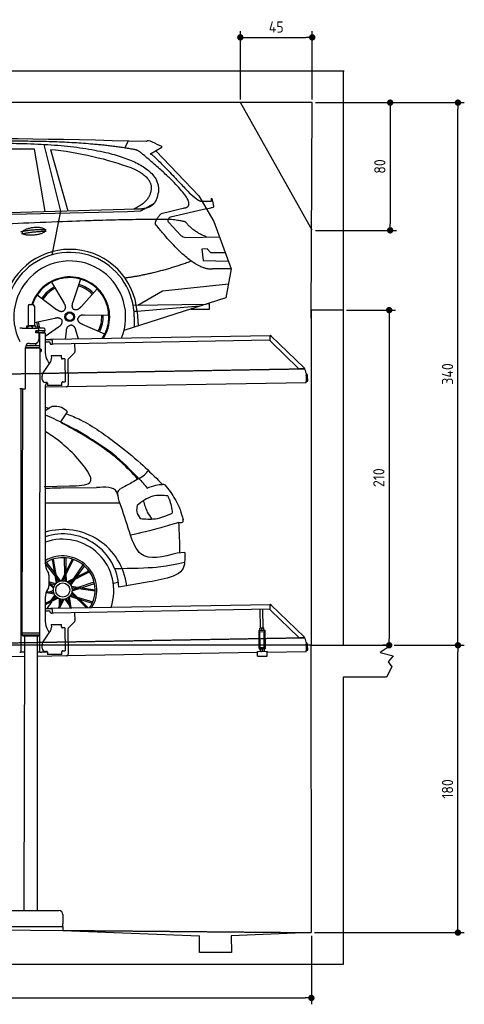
# Model space of a CAD drawing. Header units: millimetres. Extents: x 552 to 7231, y 5867 to 12035.
# Tile 5 of 5: x 4448 to 7231, y 5867 to 12035. Entities that reach past the tile are written whole.
import ezdxf

# ---------------------------------------------------------------- set-up
doc = ezdxf.new("R2010")
doc.units = ezdxf.units.MM
doc.linetypes.add('GEN3', pattern=[6.25, 5, -1.25])
doc.layers.get('0').update_dxf_attribs({"lineweight": 25})
for name, color, linetype, lineweight in [('3', 6, 'GEN3', 25), ('4', 3, 'Continuous', 25), ('5', 3, 'Continuous', 25), ('AM_5', 3, 'Continuous', 25)]:
    doc.layers.add(name, color=color, linetype=linetype, lineweight=lineweight)
doc.layers.add('Car', color=10, linetype='Continuous')
doc.styles.get("Standard").update_dxf_attribs({"font": 'ISOCP.SHX'})
doc.dimstyles.new('GEN-ISO$0', dxfattribs={"dimscale": 20, "dimtxt": 3.5, "dimasz": 2, "dimexe": 2, "dimexo": 1, "dimgap": 1.5, "dimtad": 1, "dimdec": 1, "dimlfac": 0.1, "dimdsep": 46, "dimtxsty": 'Standard', "dimblk": 'PUNKT', "dimcen": 2, "dimclrd": 256, "dimclre": 256, "dimclrt": 2, "dimadec": 0, "dimazin": 0, "dimtp": 0.1, "dimtm": 0.1, "dimtfac": 0.71, "dimtdec": 1, "dimtmove": 2, "dimatfit": 3, "dimldrblk": 'PUNKT', "dimfxl": 1, "dimtolj": 1, "dimarcsym": 0})

# ---------------------------------------------------------------- blocks, each defined once
blk = doc.blocks.new('PUNKT')
at = {"layer": '4', "color": 0, "linetype": 'ByBlock'}
blk.add_line((-0.5, 0), (-1, 0), dxfattribs=at)
at = {"layer": '4', "color": 0, "linetype": 'ByBlock', "const_width": 0.5}
blk.add_lwpolyline([(-0.25, 0, 1), (0.25, 0, 1)], format="xyb", close=True, dxfattribs=at)
blk = doc.blocks.new('*D4')
at = {"layer": '4', "lineweight": -2, "transparency": 16777216}
for p, q in [((6792.8, 8115.9), (7231, 8115.9)), ((7191, 6355.9), (7191, 8075.9)), ((6293.7, 6315.9), (7231, 6315.9))]:
    blk.add_line(p, q, dxfattribs=at)
at = {"layer": 'Defpoints', "color": 0, "transparency": 16777216}
for p in [(6772.8, 8115.9), (7191, 8115.9), (6273.7, 6315.9)]:
    blk.add_point(p, dxfattribs=at)
at = {"layer": '4', "lineweight": -2, "transparency": 16777216, "xscale": 40, "yscale": 40, "zscale": 40}
for p, rotation in [((7191, 8115.9), 90), ((7191, 6315.9), 270)]:
    blk.add_blockref('PUNKT', p, dxfattribs=dict(at, rotation=rotation))
at = {"layer": '4', "color": 2, "transparency": 16777216, "insert": (7126, 7215.9), "char_height": 70, "attachment_point": 5, "rotation": 90}
blk.add_mtext('\\A1;180', dxfattribs=at)
blk = doc.blocks.new('*D5')
at = {"layer": '4', "lineweight": -2, "transparency": 16777216}
for p, q in [((6298.9, 11515.5), (7231, 11515.5)), ((7191, 8155.9), (7191, 11475.5)), ((6792.8, 8115.9), (7231, 8115.9))]:
    blk.add_line(p, q, dxfattribs=at)
at = {"layer": 'Defpoints', "color": 0, "transparency": 16777216}
for p in [(6278.9, 11515.5), (7191, 11515.5), (6772.8, 8115.9)]:
    blk.add_point(p, dxfattribs=at)
at = {"layer": '4', "lineweight": -2, "transparency": 16777216, "xscale": 40, "yscale": 40, "zscale": 40}
for p, rotation in [((7191, 11515.5), 90), ((7191, 8115.9), 270)]:
    blk.add_blockref('PUNKT', p, dxfattribs=dict(at, rotation=rotation))
at = {"layer": '4', "color": 2, "transparency": 16777216, "insert": (7126, 9815.7), "char_height": 70, "attachment_point": 5, "rotation": 90}
blk.add_mtext('\\A1;340', dxfattribs=at)
blk = doc.blocks.new('*D10')
at = {"layer": '4', "lineweight": -2, "transparency": 16777216}
for p, q in [((5828.9, 11535.5), (5828.9, 11964.2)), ((5868.9, 11924.2), (6238.9, 11924.2)), ((6278.9, 11535.5), (6278.9, 11964.2))]:
    blk.add_line(p, q, dxfattribs=at)
at = {"layer": 'Defpoints', "color": 0, "transparency": 16777216}
for p in [(6278.9, 11924.2), (5828.9, 11515.5), (6278.9, 11515.5)]:
    blk.add_point(p, dxfattribs=at)
at = {"layer": '4', "lineweight": -2, "transparency": 16777216, "xscale": 40, "yscale": 40, "zscale": 40, "rotation": 180}
blk.add_blockref('PUNKT', (5828.9, 11924.2), dxfattribs=at)
at = {"layer": '4', "lineweight": -2, "transparency": 16777216, "xscale": 40, "yscale": 40, "zscale": 40}
blk.add_blockref('PUNKT', (6278.9, 11924.2), dxfattribs=at)
at = {"layer": '4', "color": 2, "transparency": 16777216, "insert": (6053.9, 11989.2), "char_height": 70, "attachment_point": 5}
blk.add_mtext('\\A1;45', dxfattribs=at)
blk = doc.blocks.new('*D11')
at = {"layer": '4', "lineweight": -2, "transparency": 16777216}
for p, q in [((6298.9, 11515.5), (6806.9, 11515.5)), ((6766.9, 11475.5), (6766.9, 10755.5)), ((6298.9, 10715.5), (6806.9, 10715.5))]:
    blk.add_line(p, q, dxfattribs=at)
at = {"layer": 'Defpoints', "color": 0, "transparency": 16777216}
for p in [(6278.9, 11515.5), (6278.9, 10715.5), (6766.9, 10715.5)]:
    blk.add_point(p, dxfattribs=at)
at = {"layer": '4', "lineweight": -2, "transparency": 16777216, "xscale": 40, "yscale": 40, "zscale": 40}
for p, rotation in [((6766.9, 11515.5), 90), ((6766.9, 10715.5), 270)]:
    blk.add_blockref('PUNKT', p, dxfattribs=dict(at, rotation=rotation))
at = {"layer": '4', "color": 2, "transparency": 16777216, "insert": (6701.9, 11115.5), "char_height": 70, "attachment_point": 5, "rotation": 90}
blk.add_mtext('\\A1;80', dxfattribs=at)
blk = doc.blocks.new('*D12')
at = {"layer": '4', "lineweight": -2, "transparency": 16777216}
for p, q in [((1073.7, 6345.9), (1073.7, 5866.7)), ((6273.7, 6295.9), (6273.7, 5866.7)), ((1113.7, 5906.7), (6233.7, 5906.7))]:
    blk.add_line(p, q, dxfattribs=at)
at = {"layer": 'Defpoints', "color": 0, "transparency": 16777216}
for p in [(1073.7, 6365.9), (6273.7, 6315.9), (6273.7, 5906.7)]:
    blk.add_point(p, dxfattribs=at)
at = {"layer": '4', "lineweight": -2, "transparency": 16777216, "xscale": 40, "yscale": 40, "zscale": 40, "rotation": 180}
blk.add_blockref('PUNKT', (1073.7, 5906.7), dxfattribs=at)
at = {"layer": '4', "lineweight": -2, "transparency": 16777216, "xscale": 40, "yscale": 40, "zscale": 40}
blk.add_blockref('PUNKT', (6273.7, 5906.7), dxfattribs=at)
at = {"layer": '4', "color": 2, "transparency": 16777216, "insert": (3673.7, 5971.7), "char_height": 70, "attachment_point": 5}
blk.add_mtext('\\A1;520', dxfattribs=at)
blk = doc.blocks.new('*D13')
at = {"layer": 'AM_5', "lineweight": -2, "transparency": 16777216}
for p, q in [((6492.8, 10215.9), (6800.7, 10215.9)), ((6760.7, 10175.9), (6760.7, 8155.9)), ((6752.8, 8115.9), (6720.7, 8115.9))]:
    blk.add_line(p, q, dxfattribs=at)
at = {"layer": 'Defpoints', "color": 0, "transparency": 16777216}
for p in [(6472.8, 10215.9), (6760.7, 8115.9), (6772.8, 8115.9)]:
    blk.add_point(p, dxfattribs=at)
at = {"layer": 'AM_5', "lineweight": -2, "transparency": 16777216, "xscale": 40, "yscale": 40, "zscale": 40}
for p, rotation in [((6760.7, 10215.9), 90), ((6760.7, 8115.9), 270)]:
    blk.add_blockref('PUNKT', p, dxfattribs=dict(at, rotation=rotation))
at = {"layer": 'AM_5', "color": 2, "linetype": 'Continuous', "transparency": 16777216, "insert": (6695.7, 9165.9), "char_height": 70, "attachment_point": 5, "rotation": 90}
blk.add_mtext('\\A1;210', dxfattribs=at)

msp = doc.modelspace()

# ---------------------------------------------------------------- linework, layer by layer
for p, q in [((878.92, 11715.52), (6478.92, 11715.52)), ((6472.77, 11715.52), (6472.77, 10165.9)), ((6278.92, 11515.52), (1073.74, 11515.52)), ((6278.92, 10715.52), (5828.92, 11515.52)), ((6272.78, 10165.9), (6278.92, 11515.52)), ((4499.57, 10239.98), (4499.57, 10119.98)), ((4509.57, 10249.98), (4529.57, 10249.98)), ((4539.57, 10239.98), (4539.57, 10119.98)), ((6472.77, 10215.9), (6272.78, 10215.9)), ((6272.78, 10215.9), (6272.78, 8115.9)), ((6472.77, 10215.9), (6472.77, 8115.9)), ((4499.57, 10119.98), (4539.57, 10119.98)), ((4501.57, 10114.98), (4501.57, 10119.98)), ((4537.57, 10114.98), (4537.57, 10119.98)), ((4463.57, 10102.48), (4447.57, 10102.48)), ((4463.57, 10102.48), (4557.57, 10102.48)), ((4489.65, 10112.52), (4489.65, 10102.48)), ((4492.07, 10114.98), (4491.61, 10114.71)), ((4492.52, 10114.98), (4492.07, 10114.98)), ((4510.35, 10114.98), (4492.52, 10114.98)), ((4495.39, 10112.52), (4495.39, 10102.48)), ((4537.39, 10114.98), (4510.35, 10114.98)), ((4525.31, 10112.52), (4525.31, 10102.48)), ((4547.07, 10114.98), (4537.39, 10114.98)), ((4547.07, 10114.98), (4547.53, 10114.71)), ((4549.48, 10112.52), (4549.48, 10102.48)), ((4549.57, 10086.48), (4564.57, 10086.48)), ((4549.57, 10073.98), (4549.57, 10086.48)), ((4564.57, 10085.98), (4549.57, 10085.98)), ((4564.57, 10073.98), (4549.57, 10073.98)), ((4550.57, 10085.98), (4550.57, 10073.98)), ((4597.57, 10102.48), (4557.57, 10102.48)), ((4564.57, 10085.98), (4565.57, 10085.98)), ((4565.57, 10073.98), (4564.57, 10073.98)), ((4567.74, 10085.98), (4565.57, 10085.98)), ((4565.57, 10073.98), (4565.57, 10085.98)), ((4565.57, 10073.98), (4567.74, 10073.98)), ((4567.57, 10092.48), (4567.57, 10089.48)), ((4567.57, 10070.98), (4567.57, 10032.48)), ((4603.4, 10085.98), (4567.74, 10085.98)), ((4603.4, 10073.98), (4567.74, 10073.98)), ((4572.57, 9993.9), (4572.57, 10072.48)), ((4584.57, 10072.48), (4572.57, 10072.48)), ((4584.57, 10072.48), (4606.57, 10072.48)), ((4588.57, 10086.48), (4604.57, 10086.48)), ((4588.57, 10086.48), (4588.57, 10085.98)), ((4603.4, 10085.98), (4605.57, 10085.98)), ((4605.57, 10073.98), (4603.4, 10073.98)), ((4605.57, 10073.98), (4605.57, 10085.98)), ((4607.57, 10089.48), (4607.57, 10092.48)), ((4607.57, 10071.48), (4607.57, 9949.54)), ((4651.05, 10033.01), (6015.84, 10056.83)), ((6016.97, 10058.53), (6015.58, 10057.09)), ((6017.37, 10055.35), (6015.58, 10057.09)), ((6015.96, 10050.02), (6015.84, 10056.83)), ((6016.97, 10058.53), (6018.76, 10056.79)), ((6018.87, 10053.91), (6017.37, 10055.35)), ((6018.76, 10056.79), (6020.26, 10055.34)), ((6019.25, 10054.29), (6020.26, 10055.34)), ((6020.26, 10055.34), (6229.47, 9853.31)), ((4486.4, 9994.03), (4574.57, 9993.89)), ((4508.57, 10007.48), (4542.57, 10007.48)), ((4549.57, 9993.93), (4549.59, 10008.49)), ((4574.55, 9980.63), (4574.57, 9993.89)), ((4607.57, 10032.25), (4641.05, 10032.84)), ((4641.12, 10028.84), (4607.57, 10028.25)), ((4607.57, 10017.25), (4628.81, 10017.62)), ((4638.99, 10007.8), (4639, 10006.8)), ((4641.05, 10032.84), (4651.05, 10033.01)), ((4651.12, 10029.01), (4641.12, 10028.84)), ((4644.09, 10001.89), (4649.09, 10001.97)), ((4651.19, 10025.01), (4651.05, 10033.01)), ((4651.19, 10025.01), (4651.48, 10008.02)), ((6011.36, 10026.75), (4656.57, 10003.1)), ((4791.55, 10005.46), (4792.44, 9954.61)), ((6016.12, 10025.88), (6015.73, 10048.43)), ((6018.87, 10053.91), (6019.25, 10054.29)), ((6193.05, 9850.95), (6019.17, 10018.86)), ((4483.57, 9725.48), (4483.57, 9982.48)), ((4483.57, 9980.77), (4574.55, 9980.63)), ((4483.57, 9979.03), (4571.54, 9978.9)), ((4571.54, 9978.9), (4483.57, 9979.03)), ((4574.54, 9977.16), (4483.57, 9977.3)), ((4571.54, 9978.9), (4574.55, 9980.63)), ((4571.54, 9978.9), (4574.54, 9977.16)), ((4574.51, 9956.39), (4571.79, 8191.9)), ((4572.57, 9978.31), (4572.57, 9979.49)), ((4574.51, 9956.39), (4581.51, 9956.38)), ((4574.54, 9977.16), (4574.53, 9971.39)), ((4574.53, 9971.39), (4581.53, 9971.38)), ((4581.51, 9956.38), (4581.53, 9971.38)), ((4582.51, 9957.38), (4581.51, 9956.38)), ((4582.53, 9970.38), (4581.53, 9971.38)), ((4582.53, 9970.38), (4582.51, 9957.38)), ((4645.33, 9930.9), (4708.32, 9932)), ((4708.6, 9916), (4708.32, 9932)), ((4789.63, 9947.49), (4751.18, 9907.67)), ((4593.55, 9822.05), (4639.7, 9890.48)), ((4620.96, 9899.54), (4632.43, 9879.69)), ((4645.33, 9930.9), (4645.61, 9914.9)), ((4645.68, 9910.66), (4645.61, 9914.9)), ((4708.6, 9916), (4708.62, 9915)), ((4713.7, 9910.09), (4714.7, 9910.1)), ((4730.7, 9910.38), (4714.7, 9910.1)), ((4730.7, 9910.38), (4733.21, 9766.4)), ((4748.37, 9900.55), (4751.09, 9744.71)), ((6222.72, 9848.54), (6200.17, 9848.15)), ((6228.46, 9852.26), (6228.08, 9851.87)), ((6229.58, 9850.43), (6228.08, 9851.87)), ((6229.47, 9853.31), (6228.46, 9852.26)), ((6229.47, 9853.31), (6230.97, 9851.87)), ((6231.38, 9848.69), (6229.58, 9850.43)), ((6230.97, 9851.87), (6232.77, 9850.13)), ((6231.38, 9848.69), (6232.77, 9850.13)), ((6240.01, 9820), (6240.9, 9768.72)), ((4587.92, 9781.87), (4587.57, 9801.87)), ((4616.27, 9762.36), (4608.27, 9762.22)), ((4621.35, 9757.45), (4621.61, 9742.45)), ((4711.3, 9761.02), (4711.32, 9760.02)), ((4711.6, 9744.02), (4711.32, 9760.02)), ((4717.22, 9766.13), (4716.22, 9766.11)), ((4717.22, 9766.13), (4733.21, 9766.4)), ((6241.04, 9760.72), (4741.27, 9734.54)), ((6241.04, 9760.72), (6240.9, 9768.72)), ((6242.3, 9803.18), (6242.87, 9770.81)), ((6242.87, 9770.81), (6250.86, 9770.95)), ((6250.86, 9770.95), (6250.3, 9803.32)), ((4463.57, 9722.48), (4447.57, 9722.48)), ((4455.57, 9719.48), (4455.57, 9722.48)), ((4455.57, 9719.48), (4455.57, 8097.48)), ((4464.15, 9722.48), (4461.79, 8192.07)), ((4463.57, 9722.48), (4480.57, 9722.48)), ((4607.57, 9739.48), (4607.57, 8629.11)), ((4741.27, 9734.54), (4607.57, 9732.21)), ((4711.6, 9744.02), (4621.61, 9742.45)), ((4572.57, 8072.48), (4572.57, 8696.99)), ((4620.96, 8579.11), (4627.22, 8568.28)), ((4630.57, 8555.78), (4630.57, 8489.18)), ((4627.22, 8476.68), (4620.96, 8465.85)), ((4607.57, 8415.85), (4607.57, 8264.54)), ((4607.57, 8347.25), (4641.05, 8347.84)), ((4641.12, 8343.84), (4607.57, 8343.25)), ((4607.57, 8332.25), (4628.81, 8332.62)), ((4641.05, 8347.84), (4651.05, 8348.01)), ((4651.12, 8344.01), (4641.12, 8343.84)), ((4651.05, 8348.01), (6015.84, 8371.83)), ((4651.19, 8340.01), (4651.05, 8348.01)), ((4651.19, 8340.01), (4651.48, 8323.02)), ((6011.36, 8341.75), (4656.57, 8318.1)), ((5955.41, 8224.06), (5953.37, 8340.74)), ((5971.41, 8224.34), (5969.37, 8341.02)), ((6016.97, 8373.53), (6015.58, 8372.09)), ((6017.37, 8370.35), (6015.58, 8372.09)), ((6016.12, 8340.88), (6015.73, 8363.43)), ((6015.96, 8365.02), (6015.84, 8371.83)), ((6016.97, 8373.53), (6018.76, 8371.79)), ((6018.87, 8368.91), (6017.37, 8370.35)), ((6018.76, 8371.79), (6020.26, 8370.34)), ((6018.87, 8368.91), (6019.25, 8369.29)), ((6193.05, 8165.95), (6019.17, 8333.86)), ((6019.25, 8369.29), (6020.26, 8370.34)), ((6020.26, 8370.34), (6229.47, 8168.31)), ((4638.99, 8322.8), (4639, 8321.8)), ((4644.09, 8316.89), (4649.09, 8316.97)), ((4791.55, 8320.46), (4792.44, 8269.61)), ((4593.55, 8137.05), (4639.7, 8205.48)), ((4620.96, 8214.54), (4632.43, 8194.69)), ((4645.33, 8245.9), (4708.32, 8247)), ((4645.33, 8245.9), (4645.61, 8229.9)), ((4645.68, 8225.66), (4645.61, 8229.9)), ((4708.6, 8231), (4708.32, 8247)), ((4708.6, 8231), (4708.62, 8230)), ((4713.7, 8225.09), (4714.7, 8225.1)), ((4730.7, 8225.38), (4714.7, 8225.1)), ((4730.7, 8225.38), (4733.21, 8081.4)), ((4748.37, 8215.55), (4751.09, 8059.71)), ((4789.63, 8262.49), (4751.18, 8222.67)), ((5943.67, 8209.05), (5948.67, 8209.14)), ((5943.67, 8209.05), (5943.81, 8201.05)), ((5948.67, 8209.14), (5978.66, 8209.66)), ((5952.16, 8224), (5951.42, 8223.55)), ((5951.64, 8210.69), (5951.44, 8222.48)), ((5952.42, 8209.2), (5951.66, 8209.62)), ((5974.66, 8224.39), (5952.16, 8224)), ((5963.64, 8210.9), (5963.43, 8222.69)), ((5974.66, 8224.39), (5975.41, 8223.97)), ((5974.91, 8209.59), (5975.66, 8210.04)), ((5975.64, 8211.11), (5975.43, 8222.9)), ((5978.66, 8209.66), (5983.66, 8209.75)), ((5983.8, 8201.75), (5983.66, 8209.75)), ((4461.79, 8192.07), (4461.77, 8181.07)), ((4461.77, 8181.07), (4571.77, 8180.9)), ((4468.76, 8174.06), (4461.77, 8181.07)), ((4571.79, 8191.9), (4461.79, 8192.07)), ((4564.76, 8173.91), (4468.76, 8174.06)), ((4476.76, 8174.04), (4473.95, 6453.98)), ((4556.76, 8173.92), (4556.76, 6453.98)), ((4564.76, 8173.91), (4571.77, 8180.9)), ((4571.79, 8191.9), (4571.77, 8180.9)), ((5948.81, 8201.14), (5943.81, 8201.05)), ((5943.81, 8201.05), (5943.95, 8193.05)), ((5943.95, 8193.05), (5945.43, 8108.06)), ((5948.81, 8201.14), (5978.8, 8201.66)), ((5952.1, 8101.18), (5950.36, 8201.16)), ((5979, 8101.65), (5977.25, 8201.63)), ((5983.8, 8201.75), (5978.8, 8201.66)), ((5983.94, 8193.75), (5983.8, 8201.75)), ((5985.43, 8108.76), (5983.94, 8193.75)), ((6222.72, 8163.54), (6200.17, 8163.15)), ((6228.46, 8167.26), (6228.08, 8166.87)), ((6229.58, 8165.43), (6228.08, 8166.87)), ((6229.47, 8168.31), (6228.46, 8167.26)), ((6229.47, 8168.31), (6230.97, 8166.87)), ((6231.38, 8163.69), (6229.58, 8165.43)), ((6230.97, 8166.87), (6232.77, 8165.13)), ((6231.38, 8163.69), (6232.77, 8165.13)), ((4455.57, 8097.48), (4455.57, 8072.48)), ((4587.92, 8096.87), (4587.57, 8116.87)), ((4717.22, 8081.13), (4716.22, 8081.11)), ((4717.22, 8081.13), (4733.21, 8081.4)), ((5945.43, 8108.06), (5945.57, 8100.07)), ((5945.57, 8100.07), (5950.57, 8100.15)), ((5945.57, 8100.07), (5945.71, 8092.07)), ((5950.71, 8092.15), (5945.71, 8092.07)), ((5950.57, 8100.15), (5980.57, 8100.68)), ((5950.71, 8092.15), (5980.71, 8092.68)), ((5952.1, 8101.18), (5979, 8101.65)), ((5954.46, 8092.22), (5953.72, 8091.77)), ((5953.74, 8090.7), (5953.94, 8078.91)), ((5957.57, 8100.28), (5957.55, 8101.28)), ((5965.73, 8090.91), (5965.94, 8079.12)), ((5973.57, 8100.55), (5973.55, 8101.55)), ((5976.96, 8092.61), (5977.71, 8092.19)), ((5977.73, 8091.12), (5977.94, 8079.33)), ((5980.57, 8100.68), (5985.57, 8100.76)), ((5985.71, 8092.77), (5980.71, 8092.68)), ((5985.57, 8100.76), (5985.43, 8108.76)), ((5985.71, 8092.77), (5985.57, 8100.76)), ((6240.01, 8135), (6240.9, 8083.72)), ((6241.04, 8075.72), (6240.9, 8083.72)), ((6242.3, 8118.18), (6242.87, 8085.81)), ((6242.87, 8085.81), (6250.86, 8085.95)), ((6250.86, 8085.95), (6250.3, 8118.32)), ((6273.67, 6315.89), (6272.78, 8115.9)), ((6272.78, 8115.9), (6772.77, 8115.9)), ((6772.77, 8115.9), (6704.42, 8071.14)), ((4476.48, 8044.92), (4146.36, 8039.16)), ((4447.57, 8072.48), (4455.57, 8072.48)), ((4463.57, 8072.48), (4455.57, 8072.48)), ((4476.6, 8072.48), (4463.57, 8072.48)), ((4741.27, 8049.54), (4556.56, 8046.32)), ((4572.57, 8072.48), (4556.6, 8072.48)), ((4572.57, 8072.48), (4584.57, 8072.48)), ((4621.35, 8072.48), (4584.57, 8072.48)), ((4616.27, 8077.36), (4608.27, 8077.22)), ((4621.35, 8072.45), (4621.61, 8057.45)), ((4711.6, 8059.02), (4621.61, 8057.45)), ((4711.3, 8076.02), (4711.32, 8075.02)), ((4711.6, 8059.02), (4711.32, 8075.02)), ((5936.09, 8070.4), (4741.27, 8049.54)), ((5935.97, 8077.09), (5995.96, 8078.14)), ((5936.5, 8047.1), (5935.97, 8077.09)), ((5936.5, 8047.1), (5996.49, 8048.15)), ((5954.72, 8077.42), (5953.96, 8077.84)), ((5977.22, 8077.81), (5977.96, 8078.26)), ((5996.49, 8048.15), (5995.96, 8078.14)), ((6241.04, 8075.72), (5996.08, 8071.44)), ((6704.42, 8071.14), (6785.37, 8049.5)), ((6785.37, 8049.5), (6755.25, 8012.82)), ((6778.31, 7980.37), (6743.82, 7915.9)), ((6755.25, 8012.82), (6778.31, 7980.37)), ((6743.82, 7915.9), (6472.77, 7915.9)), ((6472.77, 7915.9), (6472.77, 6115.9)), ((4152.77, 6453.98), (4692.77, 6453.98)), ((4717.77, 6428.98), (4717.77, 6373.98)), ((1372.77, 6363.02), (4717.77, 6329.89)), ((4127.77, 6353.98), (4717.77, 6353.98)), ((4717.77, 6353.98), (4717.77, 6373.98)), ((4717.77, 6353.98), (4717.77, 6329.89)), ((4717.77, 6329.89), (5572.77, 6295.81)), ((5572.77, 6190.9), (5572.77, 6295.81)), ((6272.78, 6315.9), (5772.32, 6295.81)), ((5772.32, 6295.81), (5772.77, 6190.9)), ((5772.77, 6190.9), (5572.77, 6190.9)), ((6472.77, 6115.9), (872.77, 6115.9))]:
    msp.add_line(p, q)
for centre, radius, start, end in [((4509.57, 10239.98), 10, 90, 180), ((4529.57, 10239.98), 10, 0, 90), ((4557.57, 10092.48), 10, 0, 90), ((4564.57, 10089.48), 3, 270, 0), ((4564.57, 10070.98), 3, 0, 90), ((4597.57, 10092.48), 10, 0, 90), ((4604.57, 10089.48), 3, 270, 0), ((4604.57, 10070.98), 3, 22.00087, 90), ((4606.57, 10071.48), 1, 0, 90), ((4508.57, 9982.48), 25, 90, 180), ((4542.57, 10032.48), 25, 270, 0), ((4628.99, 10007.62), 10, 1, 91), ((4644, 10006.88), 5, 181, 271), ((4649, 10006.97), 5, 271, 327.763283), ((4656.48, 10008.1), 5, 181, 271), ((6011.28, 10031.75), 5, 271, 342.470872), ((6020.73, 10048.52), 5, 129.243474, 181), ((6026.12, 10026.05), 10, 181, 226), ((4588.39, 9963.89), 15.76, 151.581317, 208.418683), ((4707.57, 9949.54), 100, 180, 210), ((4782.44, 9954.43), 10, 316, 1), ((4610.69, 9910.05), 35, 326, 1), ((4713.62, 9915.09), 5, 181, 271), ((4758.37, 9900.72), 10, 136, 181), ((4622.57, 9802.48), 35, 146, 181), ((6200, 9858.14), 10, 226, 271), ((6222.63, 9853.54), 5, 271, 322.756526), ((6190.01, 9819.13), 50, 1, 41.06864), ((6234.3, 9803.04), 16, 1, 68.975687), ((6234.3, 9803.04), 8, 1, 42.409622), ((4607.92, 9782.22), 20, 181, 271), ((4632.57, 9739.48), 25, 120.687219, 180), ((4616.35, 9757.36), 5, 12.536959, 91), ((4716.3, 9761.11), 5, 91, 181), ((4480.57, 9725.48), 3, 270, 0), ((4741.1, 9744.54), 10, 271, 1), ((4571.57, 8651.48), 2, 297.615989, 300), ((4571.57, 8673.48), 2, 60, 61.103904), ((4707.57, 8629.11), 100, 180, 210), ((4605.57, 8555.78), 25, 0, 30), ((4707.57, 8415.85), 100, 150, 180), ((4605.57, 8489.18), 25, 330, 0), ((4628.99, 8322.62), 10, 1, 91), ((6011.28, 8346.75), 5, 271, 342.470872), ((6020.73, 8363.52), 5, 129.243474, 181), ((6026.12, 8341.05), 10, 181, 226), ((4644, 8321.88), 5, 181, 271), ((4649, 8321.97), 5, 271, 327.763283), ((4656.48, 8323.1), 5, 181, 271), ((4782.44, 8269.43), 10, 316, 1), ((4707.57, 8264.54), 100, 180, 210), ((4610.69, 8225.05), 35, 326, 1), ((4713.62, 8230.09), 5, 181, 271), ((4758.37, 8215.72), 10, 136, 181), ((6200, 8173.14), 10, 226, 271), ((6222.63, 8168.54), 5, 271, 322.756526), ((6190.01, 8134.13), 50, 1, 41.06864), ((4622.57, 8117.48), 35, 146, 181), ((4607.92, 8097.22), 20, 181, 271), ((4716.3, 8076.11), 5, 91, 181), ((6234.3, 8118.04), 16, 1, 68.975687), ((6234.3, 8118.04), 8, 1, 42.409622), ((4616.35, 8072.36), 5, 12.536959, 91), ((4741.1, 8059.54), 10, 271, 1), ((4692.77, 6428.98), 25, 0, 90)]:
    msp.add_arc(centre, radius, start, end)
for points, weights in [([(4492.52, 10114.98), (4491.19, 10114.98), (4489.65, 10112.52)], [1, 1.0379548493, 1]), ([(4495.39, 10112.52), (4493.85, 10114.98), (4492.52, 10114.98)], [1, 1.0379548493, 1]), ([(4510.35, 10114.98), (4503.41, 10114.98), (4495.39, 10112.52)], [1, 1.0379548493, 1]), ([(4525.31, 10112.52), (4517.29, 10114.98), (4510.35, 10114.98)], [1, 1.0379548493, 1]), ([(4537.39, 10114.98), (4531.78, 10114.98), (4525.31, 10112.52)], [1, 1.0379548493, 1]), ([(4549.48, 10112.52), (4543.01, 10114.98), (4537.39, 10114.98)], [1, 1.0379548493, 1]), ([(4547.53, 10114.71), (4548.44, 10114.18), (4549.48, 10112.52)], [1.01682908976, 1.02536255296, 1]), ([(5951.44, 8222.48), (5951.42, 8223.55), (5951.42, 8223.55)], [1, 1.07735026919, 1.07735026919]), ([(5963.43, 8222.69), (5957.4, 8224.59), (5951.44, 8222.48)], [1, 1.15470053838, 1]), ([(5951.64, 8210.69), (5957.68, 8208.8), (5963.64, 8210.9)], [1, 1.15470053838, 1]), ([(5951.66, 8209.62), (5951.66, 8209.62), (5951.64, 8210.69)], [1.07735026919, 1.07735026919, 1]), ([(5975.43, 8222.9), (5969.4, 8224.8), (5963.43, 8222.69)], [1, 1.15470053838, 1]), ([(5963.64, 8210.9), (5969.67, 8209.01), (5975.64, 8211.11)], [1, 1.15470053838, 1]), ([(5975.41, 8223.97), (5975.41, 8223.97), (5975.43, 8222.9)], [1.07735026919, 1.07735026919, 1]), ([(5975.64, 8211.11), (5975.66, 8210.04), (5975.66, 8210.04)], [1, 1.07735026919, 1.07735026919]), ([(5953.74, 8090.7), (5953.72, 8091.77), (5953.72, 8091.77)], [1, 1.07735026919, 1.07735026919]), ([(5965.73, 8090.91), (5959.7, 8092.81), (5953.74, 8090.7)], [1, 1.15470053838, 1]), ([(5977.73, 8091.12), (5971.7, 8093.02), (5965.73, 8090.91)], [1, 1.15470053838, 1]), ([(5977.71, 8092.19), (5977.71, 8092.19), (5977.73, 8091.12)], [1.07735026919, 1.07735026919, 1]), ([(5953.94, 8078.91), (5959.98, 8077.02), (5965.94, 8079.12)], [1, 1.15470053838, 1]), ([(5953.96, 8077.84), (5953.96, 8077.84), (5953.94, 8078.91)], [1.07735026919, 1.07735026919, 1]), ([(5965.94, 8079.12), (5971.97, 8077.23), (5977.94, 8079.33)], [1, 1.15470053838, 1]), ([(5977.94, 8079.33), (5977.96, 8078.26), (5977.96, 8078.26)], [1, 1.07735026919, 1.07735026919])]:
    msp.add_rational_spline(points, weights, degree=2)
for points, knots in [([(6020.26, 10055.34), (6020.31, 10055.3), (6020.34, 10055.24), (6020.35, 10055.03), (6020.27, 10054.85), (6019.95, 10054.41), (6019.71, 10054.16), (6019.28, 10053.76), (6019.12, 10053.63), (6018.79, 10053.35), (6018.61, 10053.22), (6018.42, 10053.08)], [0, 0, 0, 0, 0.07839586, 0.07839586, 0.23254327, 0.23254327, 0.38325668, 0.38325668, 0.45586956, 0.45586956, 0.5284931, 0.5284931, 0.5284931, 0.5284931]), ([(6017.26, 10052.12), (6017.1, 10052.18), (6016.95, 10052.25), (6016.52, 10052.45), (6016.32, 10052.56), (6016.09, 10052.7), (6016.03, 10052.75), (6015.93, 10052.82), (6015.91, 10052.83), (6015.91, 10052.83)], [0.57395873, 0.57395873, 0.57395873, 0.57395873, 0.60928252, 0.60928252, 0.68457672, 0.68457672, 0.73471963, 0.73471963, 0.78828708, 0.78828708, 0.78828708, 0.78828708]), ([(6018.42, 10053.08), (6018.28, 10052.98), (6018.13, 10052.87), (6017.84, 10052.63), (6017.7, 10052.51), (6017.56, 10052.39)], [0, 0, 0, 0, 0.05619833, 0.05619833, 0.11238632, 0.11238632, 0.11238632, 0.11238632]), ([(6018.98, 10053.51), (6019, 10053.58), (6019.01, 10053.65), (6018.98, 10053.75), (6018.97, 10053.78), (6018.93, 10053.85), (6018.9, 10053.88), (6018.87, 10053.91)], [0.17010098, 0.17010098, 0.17010098, 0.17010098, 0.21908376, 0.21908376, 0.24434238, 0.24434238, 0.27026411, 0.27026411, 0.27026411, 0.27026411]), ([(6226.61, 9850.51), (6226.73, 9850.66), (6226.85, 9850.8), (6227.07, 9851.1), (6227.17, 9851.24), (6227.27, 9851.39)], [0, 0, 0, 0, 0.05592576, 0.05592576, 0.11186183, 0.11186183, 0.11186183, 0.11186183]), ([(6227.27, 9851.39), (6227.41, 9851.6), (6227.55, 9851.79), (6227.96, 9852.33), (6228.22, 9852.63), (6228.7, 9853.1), (6228.9, 9853.26), (6229.16, 9853.37), (6229.23, 9853.39), (6229.37, 9853.38), (6229.42, 9853.36), (6229.47, 9853.31)], [0, 0, 0, 0, 0.07658948, 0.07658948, 0.22699607, 0.22699607, 0.37633525, 0.37633525, 0.45078586, 0.45078586, 0.52533064, 0.52533064, 0.52533064, 0.52533064]), ([(6228.08, 9851.87), (6228.04, 9851.92), (6227.99, 9851.95), (6227.86, 9852), (6227.77, 9852), (6227.68, 9851.97)], [0, 0, 0, 0, 0.03951922, 0.03951922, 0.10139952, 0.10139952, 0.10139952, 0.10139952]), ([(6017.26, 8367.12), (6017.1, 8367.18), (6016.95, 8367.25), (6016.52, 8367.45), (6016.32, 8367.56), (6016.09, 8367.7), (6016.03, 8367.75), (6015.93, 8367.82), (6015.91, 8367.83), (6015.91, 8367.83)], [0.57395873, 0.57395873, 0.57395873, 0.57395873, 0.60928252, 0.60928252, 0.68457672, 0.68457672, 0.73471963, 0.73471963, 0.78828708, 0.78828708, 0.78828708, 0.78828708]), ([(6018.42, 8368.08), (6018.28, 8367.98), (6018.13, 8367.87), (6017.84, 8367.63), (6017.7, 8367.51), (6017.56, 8367.39)], [0, 0, 0, 0, 0.05619833, 0.05619833, 0.11238632, 0.11238632, 0.11238632, 0.11238632]), ([(6020.26, 8370.34), (6020.31, 8370.3), (6020.34, 8370.24), (6020.35, 8370.03), (6020.27, 8369.85), (6019.95, 8369.41), (6019.71, 8369.16), (6019.28, 8368.76), (6019.12, 8368.63), (6018.79, 8368.35), (6018.61, 8368.22), (6018.42, 8368.08)], [0, 0, 0, 0, 0.07839586, 0.07839586, 0.23254327, 0.23254327, 0.38325668, 0.38325668, 0.45586956, 0.45586956, 0.5284931, 0.5284931, 0.5284931, 0.5284931]), ([(6018.98, 8368.51), (6019, 8368.58), (6019.01, 8368.65), (6018.98, 8368.75), (6018.97, 8368.78), (6018.93, 8368.85), (6018.9, 8368.88), (6018.87, 8368.91)], [0.17010098, 0.17010098, 0.17010098, 0.17010098, 0.21908376, 0.21908376, 0.24434238, 0.24434238, 0.27026411, 0.27026411, 0.27026411, 0.27026411]), ([(6226.61, 8165.51), (6226.73, 8165.66), (6226.85, 8165.8), (6227.07, 8166.1), (6227.17, 8166.24), (6227.27, 8166.39)], [0, 0, 0, 0, 0.05592576, 0.05592576, 0.11186183, 0.11186183, 0.11186183, 0.11186183]), ([(6227.27, 8166.39), (6227.41, 8166.6), (6227.55, 8166.79), (6227.96, 8167.33), (6228.22, 8167.63), (6228.7, 8168.1), (6228.9, 8168.26), (6229.16, 8168.37), (6229.23, 8168.39), (6229.37, 8168.38), (6229.42, 8168.36), (6229.47, 8168.31)], [0, 0, 0, 0, 0.07658948, 0.07658948, 0.22699607, 0.22699607, 0.37633525, 0.37633525, 0.45078586, 0.45078586, 0.52533064, 0.52533064, 0.52533064, 0.52533064]), ([(6228.08, 8166.87), (6228.04, 8166.92), (6227.99, 8166.95), (6227.86, 8167), (6227.77, 8167), (6227.68, 8166.97)], [0, 0, 0, 0, 0.03951922, 0.03951922, 0.10139952, 0.10139952, 0.10139952, 0.10139952])]:
    msp.add_open_spline(points, degree=3, knots=knots)
for points in [[(4621.35, 9757.45), (4621.35, 9757.78), (4621.31, 9758.11), (4621.23, 9758.45)], [(4621.35, 8072.45), (4621.35, 8072.78), (4621.31, 8073.11), (4621.23, 8073.45)]]:
    msp.add_open_spline(points, degree=3)
at = {"layer": '3'}
for p, q in [((1175.28, 9760.3), (6230.45, 9848.53)), ((1175.28, 8075.31), (6230.44, 8163.55)), ((4717.77, 6329.89), (6272.78, 6315.9))]:
    msp.add_line(p, q, dxfattribs=at)
at = {"layer": '5'}
msp.add_line((6272.78, 8115.9), (872.77, 8115.9), dxfattribs=at)
at = {"layer": 'Car'}
for p, q in [((4598.89, 11254.15), (4703.29, 10836.61)), ((5106.65, 11231.35), (5128.25, 11276.44)), ((5336.61, 11233.75), (5267.24, 11193.37)), ((4539.75, 11224.77), (3838, 11222.43)), ((4606.11, 10833.98), (4539.75, 11224.77)), ((4639.43, 11222.31), (4749.26, 10837.86)), ((5300.15, 11212.53), (5569.46, 10931.24)), ((5508.78, 10951.26), (5555.08, 10912.25)), ((5569.46, 10931.24), (5662.91, 10770.69)), ((5583.78, 10898.33), (5648.13, 10898.54)), ((2479.88, 10767.38), (5122.35, 10834.52)), ((2526.61, 10777.54), (5177.57, 10849.48)), ((4703.29, 10836.61), (4649.7, 10561.41)), ((5122.35, 10834.52), (5205.19, 10837.44)), ((5616.18, 10850.97), (5390.69, 10797.1)), ((5616.18, 10850.97), (5643.8, 10855.46)), ((5380.89, 10763.82), (5457.35, 10683.94)), ((5662.91, 10770.69), (5772.44, 10474.92)), ((5486.8, 10671.6), (5698.53, 10674.5)), ((5620.58, 10599.06), (5587.93, 10598.49)), ((5587.93, 10598.49), (5596.04, 10527.12)), ((5644.81, 10573.66), (5620.58, 10599.06)), ((5735.29, 10575.24), (5644.81, 10573.66)), ((5596.04, 10527.12), (5755.25, 10521.35)), ((5772.44, 10474.92), (5655.55, 10473.31)), ((5772.44, 10474.92), (5737.74, 10292.33)), ((4646.62, 10391.04), (4723.55, 10260.62)), ((4828.47, 10409.61), (4779.49, 10266.34)), ((5341.93, 10336.76), (5754.63, 10381.17)), ((4557.7, 10311.45), (4678.83, 10220.59)), ((4931.64, 10349.64), (4831.38, 10236.17)), ((5188.15, 10247.25), (5341.93, 10336.76)), ((5737.74, 10292.33), (5100.51, 10088.38)), ((5157.78, 10246.83), (5615.19, 10253.11)), ((5573.49, 10239.76), (5182.37, 10207.95)), ((5634.92, 10255.12), (5621.45, 10255.11)), ((5634.94, 10222.43), (5634.92, 10255.12)), ((5005.5, 10182.43), (4854.1, 10184.74)), ((5182.37, 10207.95), (5163.14, 10206.38)), ((5182.37, 10207.95), (5189.77, 10116.95)), ((5519.13, 10222.36), (5634.94, 10222.43)), ((4539.57, 10137.3), (4666.97, 10165.63)), ((4980.34, 10065.77), (4841.45, 10126.06)), ((5164.47, 10173.9), (5164.5, 10108.86)), ((4607.57, 10051.87), (4691.22, 10110.72)), ((4735.25, 10034.48), (4739.84, 10082.46)), ((4815.78, 10035.89), (4799.55, 10088.56)), ((4705.61, 9516.02), (4747.56, 9578.5)), ((4601, 9110.46), (4760.07, 9114.87)), ((4722.52, 9101.46), (4928.53, 9104.05)), ((4666.51, 8569.25), (4615.95, 8637.29)), ((4677.13, 8504.7), (4652.6, 8653.83)), ((4683.52, 8509.86), (4659.65, 8656.1)), ((4709.94, 8519.98), (4777.87, 8655.28)), ((4718.15, 8520.41), (4784.89, 8652.93)), ((4730.94, 8561.81), (4728.05, 8664.31)), ((4739.29, 8578.45), (4738.38, 8663.49)), ((5480.66, 8697.26), (5433.78, 8692.1)), ((4669.53, 8550.88), (4607.57, 8631.3)), ((4745.47, 8513.06), (4879.71, 8582.47)), ((4752.36, 8508.58), (4884.06, 8576.47)), ((4787.05, 8534.56), (4844.96, 8619.18)), ((4803.58, 8543.11), (4852.66, 8612.21)), ((4672.87, 8500.29), (4630.57, 8513.54)), ((4703.91, 8518.92), (4675.88, 8556.64)), ((4696.01, 8516.51), (4678.78, 8538.87)), ((4732.16, 8518.43), (4731.37, 8546.66)), ((4739.97, 8515.75), (4739.46, 8562.73)), ((4762.54, 8498.75), (4778.48, 8522.05)), ((4767.27, 8491.98), (4794.48, 8530.29)), ((4816.42, 8479.53), (4913.01, 8513.95)), ((5259.1, 8512.58), (5068.21, 8480.3)), ((4661.02, 8444.79), (4617.11, 8451.53)), ((4661.7, 8480.98), (4630.57, 8511.82)), ((4659.56, 8473.04), (4630.57, 8501.7)), ((4658.57, 8458.73), (4631.97, 8449.25)), ((4667.9, 8493.7), (4640.82, 8501.67)), ((4770.15, 8486.58), (4919.54, 8463.82)), ((4773.08, 8478.9), (4919.56, 8456.41)), ((4775.4, 8456.71), (4819.93, 8471.71)), ((4775.54, 8464.96), (4802.14, 8474.44)), ((4834.82, 8476.73), (4915.15, 8503.79)), ((5065.33, 8510.41), (5033.97, 8502.33)), ((4681.75, 8415.11), (4607.57, 8376.87)), ((4688.64, 8410.63), (4607.57, 8368.71)), ((4617.69, 8444.16), (4614.84, 8443.15)), ((4663.96, 8437.11), (4615.24, 8444.53)), ((4647.06, 8389.13), (4618.53, 8347.44)), ((4666.83, 8431.71), (4639.63, 8393.4)), ((4671.57, 8424.94), (4655.62, 8401.64)), ((4715.96, 8403.29), (4688.45, 8348.66)), ((4694.14, 8407.94), (4694.65, 8360.96)), ((4724.17, 8403.71), (4696.6, 8348.81)), ((4701.95, 8405.26), (4702.74, 8377.03)), ((4730.2, 8404.77), (4758.23, 8367.05)), ((4738.09, 8407.18), (4755.33, 8384.82)), ((4750.59, 8413.83), (4761.02, 8349.93)), ((4756.98, 8418.99), (4768.32, 8350.06)), ((4761.24, 8423.4), (4806.08, 8409.36)), ((4766.2, 8429.99), (4793.29, 8422.03)), ((4772.41, 8442.71), (4864.25, 8351.73)), ((4774.54, 8450.65), (4874.46, 8351.91)), ((4807.83, 8417.75), (4906.21, 8388.82)), ((4821.08, 8404.66), (4901.97, 8379.34))]:
    msp.add_line(p, q, dxfattribs=at)
for centre, radius in [((4760.64, 10174.19), 30.15), ((4760.64, 10174.19), 23.62), ((4717.05, 8461.85), 58.57), ((4717.05, 8461.85), 58.57), ((4717.05, 8461.85), 44.33)]:
    msp.add_circle(centre, radius, dxfattribs=at)
for centre, radius, start, end in [((5395.34, 10777.65), 20, 103.435753, 223.747291), ((5486.25, 10711.6), 40, 223.747291, 270.78612), ((4761.06, 10173.68), 422.7, 4.650408, 165.21264), ((4761.06, 10173.68), 403.41, 0.031542, 193.931162), ((4761.06, 10173.68), 350, 337.649562, 206.402257), ((4761.06, 10173.68), 250, 327.296489, 162.229183), ((4760.64, 10174.19), 245, 326.365049, 161.980365), ((4760.64, 10174.19), 200.65, 45.115177, 74.546276), ((4760.64, 10174.19), 209.64, 45.262002, 74.39945), ((4760.64, 10174.19), 209.64, 117.262002, 146.39945), ((4760.64, 10174.19), 200.65, 117.115177, 146.546276), ((4760.64, 10174.19), 200.65, 333.115177, 2.546276), ((4760.64, 10174.19), 209.64, 333.262002, 2.39945), ((4760.64, 10174.19), 209.64, 189.262002, 200.002937), ((4760.64, 10174.19), 200.65, 189.115177, 200.940263), ((4720.98, 8441.04), 399.59, 6.845904, 106.488091), ((4717.05, 8461.85), 351.64, 3.008446, 108.14111), ((4715.58, 8459.29), 321.28, 340.952754, 109.646228), ((4716.09, 8461.83), 213.75, 329.189866, 120.510329), ((4717.05, 8461.85), 202.76, 327.244992, 122.681728)]:
    msp.add_arc(centre, radius, start, end, dxfattribs=at)
for points, degree in [([(2897.69, 11225.96), (3308.34, 11304.69), (4068.63, 11305.48), (5241.87, 11273.4)], 3), ([(5241.87, 11273.4), (5249.91, 11293.03), (5297.95, 11257.16), (5335.68, 11242.31)], 3), ([(5168.41, 11221.06), (4866.28, 11275.66), (4391.81, 11273.47)], 2), ([(5336.61, 11233.75), (5338.25, 11235.42), (5333.72, 11237.51), (5338.23, 11241.31), (5335.68, 11242.31)], 4), ([(4639.43, 11222.31), (4811.55, 11208.73), (5008.57, 11157.47), (5142.74, 11108.38)], 3), ([(5218.62, 11191.55), (5192.22, 11216.78), (5168.41, 11221.06)], 2), ([(5470.15, 10855.01), (5610.77, 10862.38), (5218.62, 11191.55)], 2), ([(5267.24, 11193.37), (5271.29, 11204.18), (5508.78, 10951.26)], 2), ([(5142.74, 11108.38), (5259.28, 11060.5), (5270.09, 10994.55)], 2), ([(5270.09, 10994.55), (5277.34, 10900.18), (5160.93, 10849.03)], 2), ([(5177.57, 10849.48), (5227.64, 10850.84), (5295.23, 10854.38), (5307.42, 10904.45), (5314.9, 10947.82)], 4), ([(5205.19, 10837.44), (5235.25, 10854.22), (5290.33, 10885.06)], 2), ([(5555.08, 10912.25), (5563.52, 10905.14), (5581.47, 10895.42), (5586.02, 10897.99), (5587.9, 10899.56)], 4), ([(5661.3, 10863.46), (5661.62, 10859.76), (5653.91, 10857.1), (5643.79, 10855.46)], 3), ([(5648.13, 10898.54), (5645.36, 10946.5), (5661.3, 10863.46)], 2), ([(5296.98, 10754.12), (5294.29, 10778.23), (5333.5, 10821.2)], 2), ([(5333.5, 10821.2), (5470.15, 10855.01)], 1), ([(5398.05, 10783.62), (4521.17, 10788.71), (2091.86, 10611.82)], 2), ([(5655.55, 10473.31), (5532.81, 10458.35), (5296.98, 10754.12)], 2), ([(5486.19, 10767.58), (5484.84, 10770.56), (5398.05, 10783.62)], 2), ([(5619.28, 10673.42), (5533.02, 10707.02), (5486.19, 10767.58)], 2), ([(4453.83, 10706.4), (4528.94, 10724.61), (4612.55, 10720.28)], 2), ([(4461.23, 10693.69), (4534.97, 10709.57), (4612.88, 10710.19)], 2), ([(5522.76, 10522.36), (5299.46, 10440.99), (5107.08, 10416.46)], 2), ([(4723.55, 10260.62), (4742.05, 10234.55), (4725.65, 10213.28)], 2), ([(4779.49, 10266.34), (4775.17, 10253.7), (4771.46, 10239.61), (4776.08, 10225.89), (4787, 10219.54)], 4), ([(4678.83, 10220.59), (4702.7, 10199.33), (4725.65, 10213.28)], 2), ([(4831.38, 10236.17), (4822.54, 10226.17), (4812.13, 10215.97), (4797.92, 10213.2), (4787, 10219.54)], 4), ([(4854.1, 10184.74), (4822.29, 10187.91), (4811.92, 10163.13)], 2), ([(4666.97, 10165.63), (4697.49, 10175.16), (4712.65, 10152.99)], 2), ([(4691.22, 10110.72), (4718.82, 10126.86), (4712.65, 10152.99)], 2), ([(4739.84, 10082.46), (4740.2, 10114.43), (4765.97, 10122)], 2), ([(4799.55, 10088.56), (4792.73, 10119.79), (4765.97, 10122)], 2), ([(4841.45, 10126.06), (4811.16, 10136.28), (4811.92, 10163.13)], 2), ([(4607.57, 9606.5), (4614.92, 9604.81), (4622.27, 9603.11), (4629.62, 9601.4)], 3), ([(4607.57, 9559.85), (4673.21, 9532.57), (4737.09, 9499.52), (4800.97, 9466.48)], 3), ([(5317.38, 9149.02), (5325.52, 9140.59), (5333.66, 9132.16), (5341.61, 9123.65)], 3), ([(4722.52, 9101.46), (4684.2, 9100.36), (4645.88, 9099.27), (4607.57, 9098.18)], 3), ([(4607.57, 9007.77), (4763.15, 9008.57), (4918.75, 9008.8), (5074.34, 9009.03)], 3), ([(5442.36, 8885.58), (5445.63, 8823.69), (5448.71, 8758.05), (5447.44, 8692.33)], 3)]:
    msp.add_open_spline(points, degree=degree, dxfattribs=at)
for points, degree, knots in [([(3067.58, 11216.74), (3094.48, 11218.26), (3233.4, 11225.05), (4253.95, 11272.38), (4874.14, 11282.44), (5347.21, 11135.08), (5314.9, 10947.82)], 4, [0.08213183, 0.08213183, 0.08213183, 0.08213183, 0.08213183, 0.25885101, 0.50885101, 1, 1, 1, 1, 1]), ([(4462.8, 10701.26), (4461.8, 10709.48), (4482.51, 10726.19), (4564.82, 10747.77), (4658.35, 10716.32), (4572.62, 10683.19), (4487.85, 10682.34), (4463.81, 10693.04), (4462.8, 10701.26)], 5, [0, 0, 0, 0, 0, 0, 0.300106, 0.500106, 0.700106, 1, 1, 1, 1, 1, 1]), ([(4607.57, 9584.5), (4614.05, 9590.23), (4627.21, 9600.8), (4642.21, 9608.75), (4649.55, 9612.64)], 3, [24.0563287, 24.0563287, 24.0563287, 24.0563287, 49.9528108, 74.807512, 74.807512, 74.807512, 74.807512]), ([(4739.55, 9566.57), (4769.56, 9555.16), (4882.1, 9507.6), (5034.97, 9397.15), (5196.15, 9267.44), (5280.03, 9185.51), (5317.38, 9149.02)], 3, [81.2894303, 81.2894303, 81.2894303, 81.2894303, 177.4785988, 447.0522819, 641.9952598, 798.5320511, 798.5320511, 798.5320511, 798.5320511]), ([(4788.07, 9311.97), (4755.66, 9342.5), (4699.5, 9395.39), (4635.16, 9437.65), (4607.57, 9455.03)], 3, [0, 0, 0, 0, 133.1921385, 230.8138019, 230.8138019, 230.8138019, 230.8138019]), ([(5373.94, 9052.3), (5379.69, 9039.33), (5393.22, 9007.33), (5400.01, 8973.77), (5402.11, 8942.8)], 3, [110.7634523, 110.7634523, 110.7634523, 110.7634523, 121.9775177, 218.1425764, 218.1425764, 218.1425764, 218.1425764]), ([(5479.74, 8634.22), (5369.28, 8611.9), (5304.13, 8600.2), (5149.68, 8596.17), (5042.43, 8595.2)], 3, [0, 0, 0, 0, 214.6541479, 534.9509806, 534.9509806, 534.9509806, 534.9509806])]:
    msp.add_open_spline(points, degree=degree, knots=knots, dxfattribs=at)
for points in [[(4747.56, 9578.5), (4708.75, 9604.6), (4649.55, 9612.64)], [(4715.02, 9505.58), (4707.2, 9511.22), (4705.61, 9516.02)], [(5188.02, 9157.27), (5082.23, 9262.58), (4978.08, 9346.72), (4814.54, 9450.38), (4715.02, 9505.58)], [(5193.03, 9160.31), (5032.89, 9313.24), (4884.75, 9414.24), (4800.97, 9466.48)], [(4760.07, 9114.87), (4887.05, 9135.37), (4788.07, 9311.97)], [(5193.03, 9160.31), (5228.49, 9184), (5253.32, 9211.02)], [(5193.03, 9160.31), (5150.41, 9135.03), (5080.1, 9098.19)], [(5193.03, 9160.31), (5218.62, 9133.81), (5245.34, 9100.98)], [(5063.72, 9050.13), (5055.29, 9075.27), (4928.53, 9104.05)], [(5083.74, 8984.69), (5063.15, 9054.73), (5067.31, 9085.73), (5080.1, 9098.19)], [(5245.34, 9100.98), (5300.63, 9119.12), (5341.13, 9124.2)], [(5341.61, 9123.65), (5348.78, 9125.23), (5356.02, 9120.24)], [(5356.02, 9120.24), (5388.73, 9079.1)], [(5388.73, 9079.1), (5420.89, 9029.89), (5452.5, 8965.87)], [(5375.56, 9052.17), (5281.09, 9049.97), (5182.37, 8991.49)], [(5221.12, 9021.46), (5246.52, 8950.88), (5274.46, 8906.82)], [(5141.29, 8805.2), (5083.74, 8984.69)], [(5182.37, 8991.49), (5180.42, 8953.19), (5201.29, 8909.72)], [(5452.5, 8965.87), (5470.35, 8902.76)], [(5442.36, 8885.58), (5330.22, 8852.07), (5141.29, 8805.2)], [(5201.29, 8909.72), (5297.09, 8908.88), (5402.11, 8942.8)], [(5442.36, 8885.58), (5471.26, 8891.34), (5469.88, 8903.32)], [(5433.78, 8692.1), (5206.69, 8687.98), (5141.29, 8805.2)], [(5480.66, 8697.26), (5464.85, 8588.18), (5333.46, 8528.5), (5259.1, 8512.58)]]:
    msp.add_spline(points, degree=3, dxfattribs=at)

# ---------------------------------------------------------------- dimensions: what is measured, and where the dimension line sits
at = {"layer": '4'}
dim = msp.add_linear_dim(base=(6278.92, 11924.21), p1=(5828.92, 11515.52), p2=(6278.92, 11515.52), dimstyle='GEN-ISO$0', dxfattribs=at)
dim.commit()
dim.dimension.update_dxf_attribs({"geometry": '*D10', "text_midpoint": (6053.92, 11989.21)})
for base, p1, p2, angle, picture, middle in [((7190.95, 11515.52), (6772.77, 8115.9), (6278.92, 11515.52), 90, '*D5', (7125.95, 9815.71)), ((6766.86, 10715.52), (6278.92, 11515.52), (6278.92, 10715.52), 90, '*D11', (6701.86, 11115.52)), ((7190.95, 8115.9), (6273.67, 6315.89), (6772.77, 8115.9), 90, '*D4', (7125.95, 7215.9)), ((6273.67, 5906.7), (1073.74, 6365.89), (6273.67, 6315.89), 0, '*D12', (3673.71, 5971.71))]:
    dim = msp.add_linear_dim(base=base, p1=p1, p2=p2, angle=angle, dimstyle='GEN-ISO$0', dxfattribs=at)
    dim.commit()
    dim.dimension.update_dxf_attribs({"geometry": picture, "text_midpoint": middle})
at = {"layer": 'AM_5'}
dim = msp.add_linear_dim(base=(6760.72, 8115.9), p1=(6472.77, 10215.9), p2=(6772.77, 8115.9), angle=90, dimstyle='GEN-ISO$0', dxfattribs=at)
dim.commit()
dim.dimension.update_dxf_attribs({"geometry": '*D13', "text_midpoint": (6695.72, 9165.9)})

doc.saveas('drawing.dxf')
